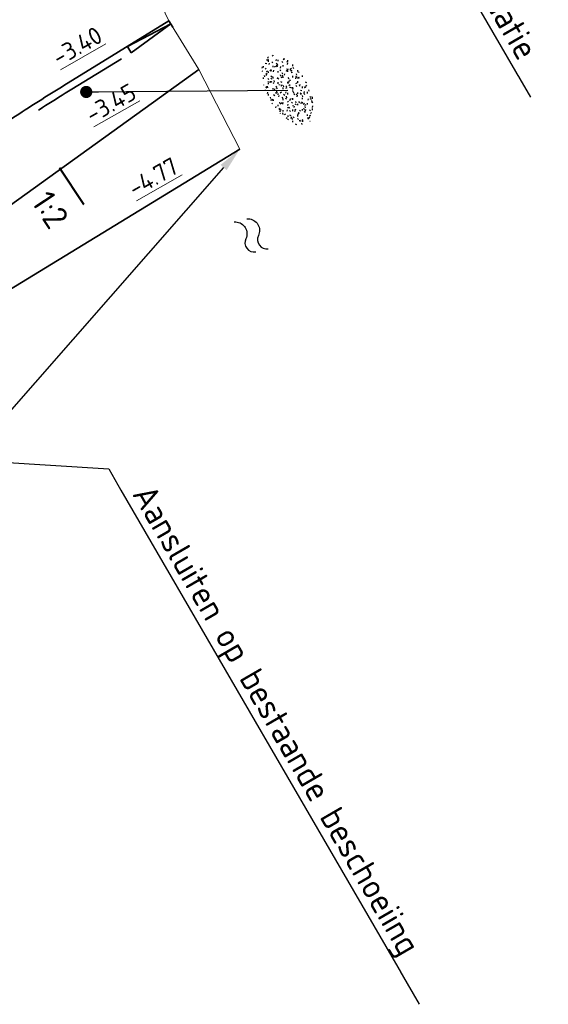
# Model space of a CAD drawing. Header units: metres. Extents: x 111691 to 117439, y 474133 to 478789.
# Tile 38 of 127: x 114651 to 114662, y 476080 to 476100. Entities that reach past the tile are written whole.
import ezdxf
from ezdxf import colors
from ezdxf.entities.mleader import LeaderData, LeaderLine
from ezdxf.enums import TextEntityAlignment as Align
from ezdxf.math import Vec2, Vec3

# ---------------------------------------------------------------- set-up
doc = ezdxf.new("R2010")
doc.units = ezdxf.units.M
doc.linetypes.add('VH-TROTTOIRBAND_130-150', pattern=[15, 5, -2, 2, -2, 2, -2])
doc.linetypes.add('XX-HIDDEN', pattern=[4, 2, -2])
for name, color, linetype, lineweight in [('N-WE-GR-GRAS-S', 60, 'Continuous', 25), ('N-WE-GW-TALUD-G', 90, 'Continuous', 35), ('N-WE-GW-TALUDARCERING-S', 90, 'Continuous', 25), ('N-WE-GW-TALUDARCERING_KORT-G', 90, 'Continuous', 50), ('N-WE-GW-TALUDARCERING_LANG-G', 90, 'Continuous', 18), ('N-WE-OB-BESCHOEIING-G', 7, 'OB-BESCHOEIING', 35), ('N-WE-OG-WATER-S', 7, 'Continuous', 25), ('N-WE-VH-HOOGTELABEL-T18', 2, 'Continuous', 18), ('N-WE-VH-KANTOPSLUITING_TROTTOIRBAND_130 150-G', 210, 'VH-TROTTOIRBAND_130-150', 35), ('N-WE-VH-KANTOPSLUITING_VERLOOPBAND-G', 40, 'Continuous', 35), ('N-WE-VH-KANTOPSLUITING_VOORKANTBAND-G', 7, 'Continuous', 35), ('N-WE-VH-MATERIAALGRENS-G', 7, 'XX-HIDDEN', 18), ('X-XX-AL-AANPIJLING-T25', 7, 'Continuous', 25), ('X-XX-AL-AANPIJLING_SYMBOLEN-T25', 7, 'Continuous', 25)]:
    doc.layers.add(name, color=color, linetype=linetype, lineweight=lineweight)
doc.styles.add('ISO', font='NLCS-ISO.ttf')
doc.styles.add('NLCS-ISO', font='NLCS-ISO.ttf')
doc.styles.add('NLCS-ISO-ANNOTATIEF-T25', font='NLCS-ISO.ttf', dxfattribs={"height": 2.5})
doc.styles.add('NLCS-ISO-M200-T18', font='NLCS-ISO.ttf', dxfattribs={"height": 0.36})
doc.linetypes.add('OB-BESCHOEIING', pattern='A,30,-5,[1,NLCS.SHX,S=1,R=0,X=0,Y=0],-5', length=40)
doc.dimstyles.new('M200T25-PIJL', dxfattribs={"dimscale": 0.2, "dimtxt": 2.5, "dimasz": 2, "dimexe": 1, "dimexo": 0.25, "dimgap": 0.75, "dimtad": 1, "dimzin": 0, "dimdsep": 46, "dimtxsty": 'ISO', "dimcen": 0, "dimdle": 1, "dimse1": 1, "dimse2": 1, "dimclrt": 2, "dimazin": 0, "dimtfac": 1, "dimtdec": 4, "dimtmove": 2, "dimatfit": 3, "dimfxl": 1, "dimtolj": 1, "dimtzin": 0, "dimarcsym": 0})

# ---------------------------------------------------------------- blocks, each defined once
blk = doc.blocks.new('*U34')
at = {"layer": 'N-WE-GW-TALUDARCERING_KORT-G'}
for p, q in [((114651.735, 476097.09), (114652.234, 476096.337)), ((114647.568, 476094.327), (114648.103, 476093.52))]:
    blk.add_line(p, q, dxfattribs=at)
at = {"layer": 'N-WE-GW-TALUDARCERING_LANG-G'}
blk.add_line((114649.652, 476095.708), (114650.686, 476094.149), dxfattribs=at)
blk = doc.blocks.new('SOG-WATER-SO')
at = {"flags": 128}
for points in [[(-2.51, 0.56), (-2.43, 0.7, -0.538831), (-0.42, 0.73, 0.605168), (1.26, 0.93, -4.035705)], [(-2.88, -0.71), (-2.79, -0.57, -0.538831), (-0.79, -0.54, 0.605168), (0.89, -0.34, -4.035705)]]:
    blk.add_lwpolyline(points, format="xyb", dxfattribs=at)
blk = doc.blocks.new('SGR-GRAS_01-SO')
at = {"ltscale": 0.1}
for p, q in [((-0.212, 0.998), (-0.269, 1.031)), ((0.073, 0.993), (0.138, 1.031)), ((-1.448, 0.644), (-1.521, 0.664)), ((-1.469, 0.576), (-1.482, 0.65)), ((-1.302, 0.761), (-1.324, 0.774)), ((-1.284, 0.684), (-1.278, 0.759)), ((-1.154, 0.647), (-1.207, 0.7)), ((-0.939, 0.84), (-1.004, 0.878)), ((-0.968, 0.512), (-0.915, 0.565)), ((-0.893, 0.496), (-0.965, 0.515)), ((-0.892, 0.812), (-0.817, 0.812)), ((-0.873, 0.655), (-0.886, 0.729)), ((-0.871, 0.625), (-0.799, 0.644)), ((-0.804, 0.474), (-0.869, 0.511)), ((-0.73, 0.647), (-0.783, 0.7)), ((-0.689, 0.607), (-0.682, 0.682)), ((-0.576, 0.919), (-0.64, 0.957)), ((-0.562, 0.919), (-0.509, 0.972)), ((-0.441, 0.553), (-0.506, 0.59)), ((-0.427, 0.785), (-0.499, 0.804)), ((-0.425, 0.706), (-0.36, 0.743)), ((-0.305, 0.647), (-0.358, 0.7)), ((-0.317, 0.812), (-0.242, 0.812)), ((-0.316, 0.774), (-0.244, 0.793)), ((-0.278, 0.735), (-0.291, 0.809)), ((-0.078, 0.632), (-0.143, 0.669)), ((-0.093, 0.53), (-0.087, 0.604)), ((0.128, 0.636), (0.056, 0.656)), ((0.119, 0.647), (0.066, 0.7)), ((0.286, 0.711), (0.221, 0.748)), ((0.239, 0.923), (0.312, 0.942)), ((0.258, 0.812), (0.333, 0.812)), ((0.317, 0.814), (0.304, 0.888)), ((0.322, 0.565), (0.375, 0.618)), ((0.429, 0.477), (0.494, 0.514)), ((0.543, 0.647), (0.49, 0.7)), ((0.502, 0.452), (0.509, 0.527)), ((0.594, 0.925), (0.522, 0.945)), ((0.554, 0.619), (0.626, 0.638)), ((0.649, 0.79), (0.584, 0.827)), ((0.684, 0.487), (0.611, 0.507)), ((0.833, 0.812), (0.908, 0.812)), ((0.912, 0.894), (0.907, 0.925)), ((0.967, 0.647), (0.914, 0.7)), ((0.927, 0.764), (0.992, 0.802)), ((1.012, 0.869), (0.947, 0.906)), ((1.15, 0.777), (1.077, 0.796)), ((1.147, 0.502), (1.082, 0.54)), ((1.109, 0.767), (1.182, 0.787)), ((1.392, 0.647), (1.339, 0.7)), ((1.51, 0.581), (1.445, 0.619)), ((-1.964, -0.07), (-1.977, 0.004)), ((-1.93, 0.188), (-1.925, 0.244)), ((-1.893, 0.237), (-1.921, 0.253)), ((-1.668, 0.023), (-1.595, 0.043)), ((-1.596, 0.241), (-1.649, 0.294)), ((-1.53, 0.316), (-1.595, 0.353)), ((-1.517, 0.187), (-1.442, 0.187)), ((-1.358, 0.206), (-1.431, 0.226)), ((-1.427, 0.476), (-1.354, 0.496)), ((-1.421, 0.131), (-1.356, 0.168)), ((-1.369, 0.009), (-1.382, 0.083)), ((-1.375, 0.106), (-1.322, 0.159)), ((-1.334, 0.111), (-1.328, 0.186)), ((-1.167, 0.395), (-1.232, 0.432)), ((-1.172, 0.241), (-1.225, 0.294)), ((-1.112, 0.172), (-1.04, 0.192)), ((-1.032, 0.028), (-1.097, 0.066)), ((-0.942, 0.187), (-0.867, 0.187)), ((-0.923, 0.418), (-0.858, 0.456)), ((-0.803, 0.057), (-0.875, 0.077)), ((-0.747, 0.241), (-0.8, 0.294)), ((-0.773, 0.089), (-0.786, 0.163)), ((-0.739, 0.034), (-0.732, 0.109)), ((-0.669, 0.107), (-0.734, 0.145)), ((-0.557, 0.321), (-0.485, 0.34)), ((-0.337, 0.347), (-0.41, 0.366)), ((-0.323, 0.241), (-0.376, 0.294)), ((-0.306, 0.186), (-0.371, 0.224)), ((-0.367, 0.187), (-0.292, 0.187)), ((-0.243, 0.017), (-0.17, 0.036)), ((-0.178, 0.169), (-0.191, 0.242)), ((-0.143, -0.043), (-0.137, 0.032)), ((-0.085, 0.159), (-0.032, 0.212)), ((-0.069, 0.189), (-0.004, 0.227)), ((0.057, 0.265), (-0.008, 0.303)), ((-0.002, 0.47), (0.071, 0.489)), ((0.101, 0.241), (0.048, 0.294)), ((0.218, 0.198), (0.146, 0.217)), ((0.208, 0.187), (0.283, 0.187)), ((0.313, 0.166), (0.385, 0.185)), ((0.42, 0.344), (0.355, 0.382)), ((0.417, 0.248), (0.404, 0.322)), ((0.526, 0.241), (0.472, 0.294)), ((0.555, -0.022), (0.49, 0.015)), ((0.774, 0.049), (0.701, 0.069)), ((0.784, 0.423), (0.719, 0.461)), ((0.783, 0.187), (0.858, 0.187)), ((0.918, 0.057), (0.853, 0.094)), ((0.868, 0.315), (0.941, 0.334)), ((0.95, 0.241), (0.897, 0.294)), ((1.012, 0.328), (0.999, 0.402)), ((1.098, 0.375), (1.104, 0.45)), ((1.239, 0.338), (1.167, 0.358)), ((1.183, 0.011), (1.255, 0.03)), ((1.206, 0.212), (1.259, 0.265)), ((1.282, 0.136), (1.217, 0.173)), ((1.283, 0.248), (1.348, 0.286)), ((1.374, 0.241), (1.321, 0.294)), ((1.358, 0.187), (1.433, 0.187)), ((1.424, 0.463), (1.496, 0.483)), ((1.645, 0.215), (1.58, 0.252)), ((1.607, 0.407), (1.594, 0.481)), ((1.693, 0.298), (1.7, 0.373)), ((1.795, 0.19), (1.722, 0.209)), ((1.738, 0.159), (1.81, 0.179)), ((1.798, 0.241), (1.745, 0.294)), ((1.933, 0.187), (1.948, 0.187)), ((-1.918, -0.157), (-1.854, -0.119)), ((-1.824, -0.083), (-1.897, -0.064)), ((-1.759, -0.13), (-1.823, -0.092)), ((-1.782, -0.301), (-1.729, -0.248)), ((-1.624, -0.496), (-1.689, -0.459)), ((-1.613, -0.166), (-1.667, -0.113)), ((-1.567, -0.438), (-1.492, -0.438)), ((-1.395, -0.051), (-1.46, -0.013)), ((-1.385, -0.462), (-1.378, -0.387)), ((-1.353, -0.281), (-1.281, -0.261)), ((-1.269, -0.232), (-1.341, -0.212)), ((-1.261, -0.417), (-1.326, -0.38)), ((-1.269, -0.557), (-1.282, -0.483)), ((-1.189, -0.166), (-1.242, -0.113)), ((-1.065, -0.386), (-1, -0.348)), ((-0.992, -0.438), (-0.917, -0.438)), ((-0.897, -0.338), (-0.962, -0.301)), ((-0.765, -0.166), (-0.818, -0.113)), ((-0.798, -0.132), (-0.726, -0.112)), ((-0.789, -0.539), (-0.782, -0.464)), ((-0.713, -0.381), (-0.786, -0.361)), ((-0.674, -0.477), (-0.687, -0.403)), ((-0.534, -0.259), (-0.599, -0.222)), ((-0.567, -0.098), (-0.502, -0.061)), ((-0.491, -0.248), (-0.438, -0.195)), ((-0.484, -0.436), (-0.411, -0.416)), ((-0.417, -0.438), (-0.342, -0.438)), ((-0.341, -0.166), (-0.394, -0.113)), ((-0.248, -0.091), (-0.32, -0.072)), ((-0.171, -0.18), (-0.236, -0.143)), ((-0.078, -0.398), (-0.091, -0.324)), ((0.084, -0.166), (0.031, -0.113)), ((0.072, -0.287), (0.144, -0.268)), ((0.192, -0.101), (0.127, -0.064)), ((0.158, -0.438), (0.233, -0.438)), ((0.308, -0.24), (0.235, -0.221)), ((0.327, -0.468), (0.262, -0.43)), ((0.287, -0.327), (0.352, -0.289)), ((0.452, -0.12), (0.459, -0.046)), ((0.508, -0.166), (0.455, -0.113)), ((0.517, -0.318), (0.504, -0.244)), ((0.69, -0.389), (0.625, -0.351)), ((0.627, -0.138), (0.7, -0.119)), ((0.733, -0.438), (0.808, -0.438)), ((0.785, -0.039), (0.85, -0.002)), ((0.863, -0.389), (0.791, -0.37)), ((0.799, -0.195), (0.852, -0.142)), ((0.932, -0.166), (0.879, -0.113)), ((0.942, -0.442), (1.014, -0.423)), ((1.053, -0.31), (0.988, -0.272)), ((1.048, -0.198), (1.054, -0.123)), ((1.112, -0.239), (1.099, -0.165)), ((1.329, -0.1), (1.256, -0.08)), ((1.356, -0.166), (1.303, -0.113)), ((1.308, -0.438), (1.383, -0.438)), ((1.416, -0.231), (1.351, -0.193)), ((1.497, -0.293), (1.569, -0.274)), ((1.639, -0.268), (1.704, -0.231)), ((1.643, -0.275), (1.65, -0.2)), ((1.684, -0.547), (1.736, -0.495)), ((1.707, -0.159), (1.694, -0.085)), ((1.779, -0.152), (1.715, -0.114)), ((1.781, -0.166), (1.728, -0.113)), ((1.884, -0.248), (1.812, -0.229)), ((-1.631, -0.572), (-1.684, -0.519)), ((-1.535, -0.657), (-1.498, -0.636)), ((-1.207, -0.572), (-1.26, -0.519)), ((-1.179, -0.67), (-1.252, -0.651)), ((-1.126, -0.784), (-1.191, -0.746)), ((-1.039, -0.585), (-0.967, -0.565)), ((-0.898, -0.654), (-0.845, -0.601)), ((-0.836, -0.943), (-0.853, -0.926)), ((-0.783, -0.572), (-0.836, -0.519)), ((-0.763, -0.705), (-0.828, -0.667)), ((-0.725, -0.889), (-0.652, -0.869)), ((-0.709, -0.902), (-0.644, -0.864)), ((-0.624, -0.819), (-0.696, -0.799)), ((-0.582, -0.994), (-0.587, -0.97)), ((-0.399, -0.626), (-0.464, -0.588)), ((-0.376, -0.979), (-0.429, -0.926)), ((-0.358, -0.572), (-0.411, -0.519)), ((-0.265, -0.992), (-0.33, -0.955)), ((-0.158, -0.529), (-0.23, -0.51)), ((-0.211, -0.614), (-0.146, -0.577)), ((-0.193, -0.616), (-0.187, -0.541)), ((-0.169, -0.74), (-0.097, -0.72)), ((-0.068, -0.968), (-0.141, -0.948)), ((-0.036, -0.547), (-0.101, -0.509)), ((-0.014, -1.008), (0.039, -0.955)), ((0.048, -0.979), (-0.005, -0.926)), ((0.021, -0.964), (0.008, -0.89)), ((0.066, -0.572), (0.013, -0.519)), ((0.099, -0.913), (0.034, -0.876)), ((0.397, -0.678), (0.325, -0.659)), ((0.386, -0.591), (0.459, -0.572)), ((0.393, -0.601), (0.446, -0.548)), ((0.462, -0.834), (0.397, -0.797)), ((0.402, -0.693), (0.409, -0.618)), ((0.472, -0.979), (0.419, -0.926)), ((0.49, -0.572), (0.437, -0.519)), ((0.617, -0.884), (0.604, -0.81)), ((0.643, -0.843), (0.708, -0.806)), ((0.701, -0.895), (0.773, -0.876)), ((0.825, -0.755), (0.76, -0.718)), ((0.856, -0.938), (0.844, -0.926)), ((0.914, -0.572), (0.861, -0.519)), ((0.953, -0.827), (0.88, -0.808)), ((0.998, -0.77), (1.004, -0.696)), ((1.188, -0.676), (1.123, -0.639)), ((1.141, -0.556), (1.206, -0.518)), ((1.212, -0.805), (1.199, -0.731)), ((1.256, -0.746), (1.328, -0.727)), ((1.339, -0.572), (1.286, -0.519)), ((1.419, -0.538), (1.346, -0.518)), ((1.551, -0.597), (1.486, -0.56)), ((1.713, -0.522), (1.71, -0.519)), ((0.172, -1.037), (0.218, -1.024))]:
    blk.add_line(p, q, dxfattribs=at)
at = {"ltscale": 0.1, "style": 'NLCS-ISO'}
blk.add_attdef('TYPE', text='', height=0.5, dxfattribs=at).set_placement((3.471, -0.016), align=Align.MIDDLE_CENTER)

msp = doc.modelspace()

# ---------------------------------------------------------------- linework, layer by layer
at = {"layer": 'N-WE-GW-TALUD-G'}
msp.add_lwpolyline([(114646.453, 476093.502), (114649.782, 476095.669, 0.011805), (114650.561, 476096.203), (114654.591, 476099.107)], format="xyb", dxfattribs=at)
at = {"layer": 'N-WE-OB-BESCHOEIING-G', "ltscale": 0.5, "flags": 128}
msp.add_lwpolyline([(114647.093, 476092.383), (114655.428, 476097.473)], dxfattribs=at)
at = {"layer": 'N-WE-VH-KANTOPSLUITING_TROTTOIRBAND_130 150-G', "flags": 128}
msp.add_lwpolyline([(114645.436, 476094.455), (114645.862, 476094.733), (114650.918, 476098.025, -0.006362), (114651.99, 476098.703), (114654.056, 476099.975)], format="xyb", dxfattribs=at)
at = {"layer": 'N-WE-VH-KANTOPSLUITING_VOORKANTBAND-G'}
msp.add_lwpolyline([(114653.978, 476100.103), (114651.911, 476098.831, 0.006362), (114650.836, 476098.15), (114645.78, 476094.858), (114641.066, 476091.789)], format="xyb", dxfattribs=at)
at = {"layer": 'N-WE-VH-MATERIAALGRENS-G', "flags": 128}
for points in [[(114653.978, 476100.103), (114651.504, 476105.435)], [(114655.428, 476097.473), (114654.591, 476099.107)]]:
    msp.add_lwpolyline(points, dxfattribs=at)

# ---------------------------------------------------------------- block references
at = {"layer": 'N-WE-GR-GRAS-S', "xscale": 0.4, "yscale": 0.4, "zscale": 0.4, "rotation": 300.1117835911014}
msp.add_blockref('SGR-GRAS_01-SO', (114656.413, 476098.682), dxfattribs=at)

# ---------------------------------------------------------------- leaders
at = {"layer": 'X-XX-AL-AANPIJLING_SYMBOLEN-T25'}
msp.add_leader([(114652.284, 476098.646), (114656.413, 476098.682)], dimstyle='M200T25-PIJL', override={"dimasz": 1.25, "dimgap": 0.14, "dimtad": 0, "dimldrblk": 'Dot', "dimfxl": 1.5, "dimarcsym": 1}, dxfattribs=at)

# ---------------------------------------------------------------- next in the draw order: leaders
at = {"layer": 'X-XX-AL-AANPIJLING-T25'}
ml = msp.add_multileader_mtext('Standard', dxfattribs=at)
ml.set_content('Aansluiten op bestaande situatie', color=256, style='NLCS-ISO-ANNOTATIEF-T25')
ml.set_leader_properties(color=256, linetype='ByLayer', lineweight=-1)
ml.build(insert=Vec2(0, 0))
ml.multileader.update_dxf_attribs({"text_left_attachment_type": 5, "text_right_attachment_type": 5, "dogleg_length": 2.5, "arrow_head_size": 0.5, "scale": 0.2})
ctx = ml.context
ctx.base_point, ctx.scale, ctx.char_height, ctx.arrow_head_size, ctx.landing_gap_size, ctx.plane_origin, ctx.plane_x_axis, ctx.plane_y_axis = Vec3(114656.013, 476107.802), 0.2, 0.5, 0.5, 0.18, Vec3(114667.071, 476110.967), Vec3(0.501689, -0.865048), Vec3(0.865048, 0.501689)
ctx.left_attachment, ctx.right_attachment = 5, 5
notes = []
notes.append((ctx, [(0, (1, 1, 0), (114655.762, 476108.235), (0.501689, -0.865048), 0.5, [(1, [(114651.933, 476104.51), (114649.788, 476108.302)], 0, [])])]))
ctx.mtext.insert, ctx.mtext.text_direction, ctx.mtext.rotation, ctx.mtext.flow_direction = Vec3(114656.666, 476107.973), Vec3(0.501689, -0.865048), 5.237939, 5
ctx.mtext.has_bg_fill, ctx.mtext.bg_color, ctx.mtext.bg_scale_factor, ctx.mtext.bg_transparency, ctx.mtext.use_window_bg_color = 1, -1027028792, 1.5, 0, 1
ml = msp.add_multileader_mtext('Standard', dxfattribs=at)
ml.set_content('Aansluiten op bestaande beschoeiing', color=256, style='NLCS-ISO-ANNOTATIEF-T25')
ml.set_leader_properties(color=256, linetype='ByLayer', lineweight=-1)
ml.build(insert=Vec2(0, 0))
ml.multileader.update_dxf_attribs({"text_left_attachment_type": 5, "text_right_attachment_type": 5, "dogleg_length": 2.5, "arrow_head_size": 0.5, "scale": 0.2})
ctx = ml.context
ctx.base_point, ctx.scale, ctx.char_height, ctx.arrow_head_size, ctx.landing_gap_size, ctx.plane_origin, ctx.plane_x_axis, ctx.plane_y_axis = Vec3(114652.995, 476090.487), 0.2, 0.5, 0.5, 0.18, Vec3(114655.428, 476097.473), Vec3(0.501689, -0.865048), Vec3(0.865048, 0.501689)
ctx.left_attachment, ctx.right_attachment = 5, 5
notes.append((ctx, [(0, (1, 1, 0), (114652.744, 476090.92), (0.501689, -0.865048), 0.5, [(1, [(114655.428, 476097.473), (114649.842, 476091.102)], 0, [])])]))
ctx.mtext.insert, ctx.mtext.text_direction, ctx.mtext.rotation, ctx.mtext.flow_direction = Vec3(114653.648, 476090.657), Vec3(0.501689, -0.865048), 5.237939, 5
ctx.mtext.has_bg_fill, ctx.mtext.bg_color, ctx.mtext.bg_scale_factor, ctx.mtext.bg_transparency, ctx.mtext.use_window_bg_color = 1, -1027028792, 1.5, 0, 1
for ctx, leaders in notes:
    for number, flags, end, landing, length, lines in leaders:
        leader = LeaderData()
        leader.index, (leader.has_last_leader_line, leader.has_dogleg_vector, leader.attachment_direction) = number, flags
        leader.last_leader_point, leader.dogleg_vector, leader.dogleg_length = Vec3(end), Vec3(landing), length
        for number, points, colour, breaks in lines:
            line = LeaderLine()
            line.index, line.vertices, line.color, line.breaks = number, Vec3.list(points), colors.encode_raw_color(colour), breaks
            leader.lines.append(line)
        ctx.leaders.append(leader)

# ---------------------------------------------------------------- next in the draw order: linework, layer by layer
at = {"layer": 'N-WE-VH-KANTOPSLUITING_VERLOOPBAND-G'}
for points in [[(114653.126, 476099.579), (114654.017, 476100.039), (114653.205, 476099.451)], [(114653.978, 476100.103), (114654.056, 476099.975)], [(114653.126, 476099.579), (114653.205, 476099.451)]]:
    msp.add_lwpolyline(points, dxfattribs=at)
at = {"layer": 'N-WE-VH-MATERIAALGRENS-G', "flags": 128}
msp.add_lwpolyline([(114654.591, 476099.107), (114653.978, 476100.103)], dxfattribs=at)

# ---------------------------------------------------------------- next in the draw order: block references
at = {"layer": 'N-WE-GW-TALUDARCERING-S'}
msp.add_blockref('*U34', (0, 0), dxfattribs=at)
at = {"layer": 'N-WE-OG-WATER-S', "xscale": 0.2, "yscale": 0.2, "zscale": 0.2, "rotation": 300.111783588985}
msp.add_blockref('SOG-WATER-SO', (114655.726, 476095.556), dxfattribs=at)

# ---------------------------------------------------------------- next in the draw order: texts
at = {"layer": 'N-WE-VH-HOOGTELABEL-T18', "style": 'NLCS-ISO-M200-T18'}
for s, p in [('%%U-3.40', (114651.722, 476099.164)), ('%%U-3.45', (114652.403, 476097.991)), ('%%U-4.77', (114653.279, 476096.48))]:
    msp.add_text(s, height=0.36, rotation=29.7212, dxfattribs=at).set_placement(p)
at = {"layer": 'X-XX-AL-AANPIJLING-T25', "insert": (114651.556, 476096.671), "char_height": 0.5, "width": 2.10041, "attachment_point": 1, "rotation": 303.5542, "style": 'NLCS-ISO-ANNOTATIEF-T25'}
msp.add_mtext('1:2', dxfattribs=at)

doc.saveas('drawing.dxf')
